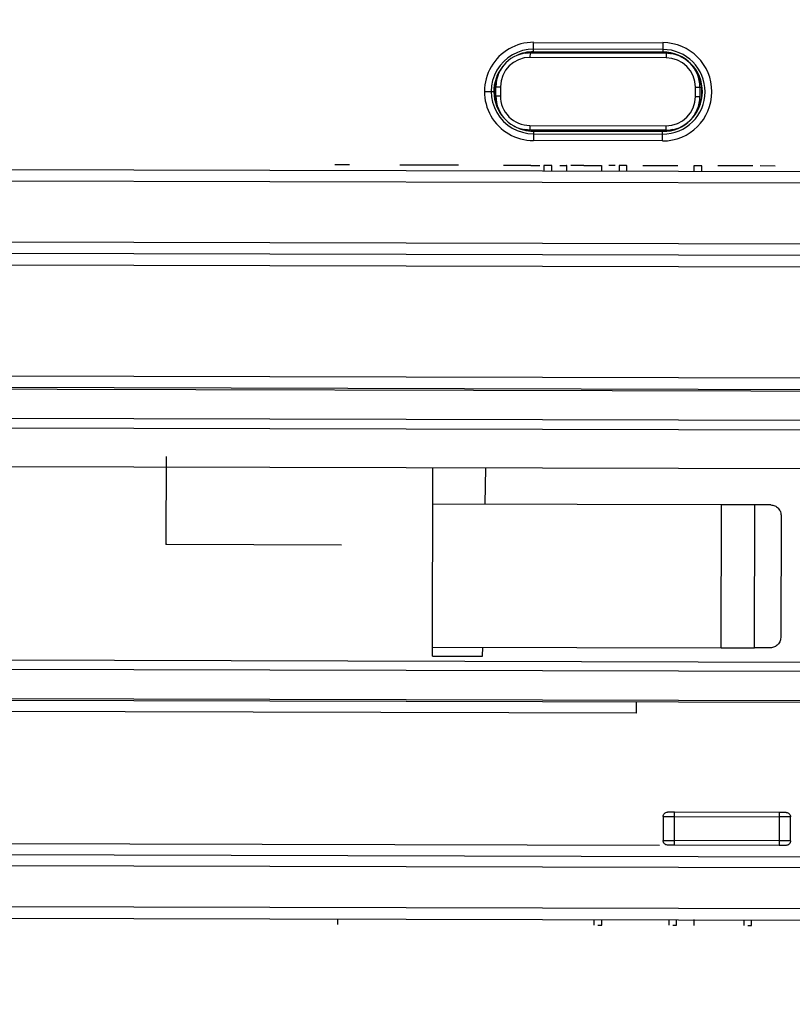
# Model space of a CAD drawing. Header units: millimetres. Extents: x -186 to 167, y -329 to -95.
# Tile 4 of 9: x -81 to -47, y -232 to -189. Entities that reach past the tile are written whole.
import ezdxf

# ---------------------------------------------------------------- set-up
doc = ezdxf.new("R2010")
doc.units = ezdxf.units.MM
doc.header["$PDSIZE"] = -1

msp = doc.modelspace()

# ---------------------------------------------------------------- linework, layer by layer
at = {"color": 7, "linetype": 'Continuous', "lineweight": 25}
for p, q in [((-58.209, -190.143), (-58.208, -189.728)), ((-52.509, -190.041), (-58.209, -190.027)), ((-58.208, -189.728), (-52.508, -189.742)), ((-52.508, -189.742), (-52.509, -190.157)), ((-58.553, -190.202), (-58.209, -190.168)), ((-58.368, -190.191), (-58.369, -190.391)), ((-52.369, -190.406), (-58.369, -190.391)), ((-58.368, -190.191), (-52.368, -190.206)), ((-52.509, -190.157), (-58.209, -190.143)), ((-58.209, -190.168), (-52.509, -190.182)), ((-52.368, -190.206), (-52.369, -190.406)), ((-59.873, -192.087), (-59.872, -191.687)), ((-59.872, -191.687), (-59.672, -191.688)), ((-59.672, -191.688), (-59.673, -192.088)), ((-51.073, -192.109), (-51.072, -191.709)), ((-51.072, -191.709), (-50.872, -191.71)), ((-50.872, -191.71), (-50.873, -192.11)), ((-60.379, -191.888), (-59.963, -191.889)), ((-59.873, -192.087), (-59.673, -192.088)), ((-51.073, -192.109), (-50.873, -192.11)), ((-58.218, -193.618), (-58.609, -193.572)), ((-58.376, -193.391), (-52.376, -193.406)), ((-58.376, -193.391), (-58.376, -193.591)), ((-52.376, -193.406), (-52.376, -193.606)), ((-52.376, -193.606), (-58.376, -193.591)), ((-58.218, -193.643), (-58.219, -194.059)), ((-52.518, -193.632), (-58.218, -193.618)), ((-58.218, -193.643), (-52.518, -193.657)), ((-58.218, -193.76), (-52.518, -193.774)), ((-52.519, -194.073), (-52.518, -193.657)), ((-52.519, -194.073), (-58.219, -194.059)), ((-66.322, -195.133), (-66.976, -195.132)), ((-61.518, -195.145), (-64.109, -195.139)), ((-58.332, -195.153), (-57.928, -195.154)), ((-57.751, -195.155), (-57.751, -195.405)), ((-57.407, -195.405), (-57.406, -195.155)), ((-56.74, -195.407), (-56.739, -195.157)), ((-55.205, -195.411), (-55.204, -195.161)), ((-54.441, -195.163), (-54.442, -195.413)), ((-54.098, -195.414), (-54.097, -195.164)), ((-51.849, -195.169), (-53.385, -195.165)), ((-51.136, -195.171), (-51.137, -195.421)), ((-50.793, -195.422), (-50.792, -195.172)), ((-48.544, -195.177), (-50.08, -195.173)), ((-47.559, -195.18), (-48.214, -195.178)), ((-85.321, -195.327), (-15.615, -195.499)), ((-85.322, -195.822), (-20.617, -195.982)), ((-13.209, -198.709), (-95.627, -198.506)), ((-12.174, -199.207), (-97.159, -198.997)), ((-85.331, -199.522), (-12.175, -199.703)), ((-28.578, -204.571), (-92.811, -204.412)), ((-97.154, -204.897), (-11.908, -205.108)), ((-85.348, -206.281), (-11.709, -206.462)), ((-85.349, -206.71), (-11.665, -206.892)), ((-11.647, -208.608), (-85.353, -208.426)), ((-62.668, -216.782), (-62.647, -208.482)), ((-60.34, -210.088), (-60.312, -208.488)), ((-49.925, -210.114), (-62.651, -210.082)), ((-49.94, -216.414), (-49.925, -210.114)), ((-48.464, -216.418), (-48.448, -210.118)), ((-47.742, -210.119), (-48.448, -210.118)), ((-47.29, -210.62), (-47.304, -215.92)), ((-62.667, -216.382), (-49.94, -216.414)), ((-60.458, -216.788), (-60.451, -216.388)), ((-47.758, -216.419), (-48.464, -216.418)), ((-85.374, -216.946), (-31.456, -217.079)), ((-62.668, -216.782), (-60.458, -216.788)), ((-31.457, -217.504), (-85.375, -217.37)), ((-14.37, -218.902), (-97.188, -218.697)), ((-14.37, -218.831), (-85.378, -218.656)), ((-53.675, -219.3), (-85.38, -219.222)), ((-52.499, -223.858), (-52.502, -224.912)), ((-52.002, -224.913), (-51.999, -223.859)), ((-47.373, -223.67), (-51.999, -223.659)), ((-51.999, -223.859), (-47.373, -223.87)), ((-47.373, -223.87), (-47.376, -224.925)), ((-46.876, -224.926), (-46.873, -223.871)), ((-85.394, -225.031), (-52.652, -225.112)), ((-47.376, -224.925), (-52.002, -224.913)), ((-47.376, -225.125), (-52.002, -225.113)), ((-95.848, -225.501), (-13.169, -225.705)), ((-14.5, -226.197), (-93.939, -226.001)), ((-20.696, -227.99), (-85.401, -227.831)), ((-85.402, -228.326), (-15.697, -228.498)), ((-66.859, -228.362), (-66.859, -228.612)), ((-55.551, -228.39), (-55.552, -228.64)), ((-55.207, -228.641), (-55.207, -228.391)), ((-52.246, -228.398), (-52.247, -228.648)), ((-51.902, -228.649), (-51.902, -228.399)), ((-51.139, -228.401), (-51.139, -228.651)), ((-48.937, -228.406), (-48.938, -228.656)), ((-48.593, -228.657), (-48.593, -228.407))]:
    msp.add_line(p, q, dxfattribs=at)
at = {"color": 7, "linetype": 'Continuous'}
for q in [(-74.403, -207.986), (-74.403, -207.986), (-66.677, -211.873), (-66.677, -211.873)]:
    msp.add_line((-74.413, -211.854), q, dxfattribs=at)
at = {"color": 7, "linetype": 'Continuous', "lineweight": 25, "flags": 128}
for points in [[(-52.509, -190.182), (-52.173, -190.216), (-52.131, -190.226)], [(-52.08, -193.577), (-52.181, -193.6), (-52.518, -193.632)], [(-85.345, -204.998), (-48.623, -205.088), (-11.89, -205.179)]]:
    msp.add_lwpolyline(points, dxfattribs=at)
at = {"color": 7, "linetype": 'Continuous', "lineweight": 25}
for centre, radius, start, end in [((-85.413, -211.826), 66.5, 14.25271, 171.20989), ((-85.413, -211.826), 66.367, 14.2712, 171.19244), ((-85.413, -211.826), 65.997, 14.36443, 171.14349), ((-85.413, -211.826), 58.5, 16.26381, 170.01611), ((-58.213, -191.893), 2.166, 89.8586, 269.8586), ((-58.213, -191.893), 1.866, 89.8586, 269.8586), ((-52.513, -191.907), 2.166, 269.8586, 89.8586), ((-52.513, -191.907), 1.866, 269.8586, 89.8586), ((-58.372, -191.691), 1.5, 89.8586, 179.8586), ((-58.372, -191.691), 1.3, 89.8586, 179.8586), ((-58.213, -191.893), 1.75, 89.8586, 115.8191), ((-52.513, -191.907), 1.75, 269.8586, 89.8586), ((-52.372, -191.706), 1.3, 359.8586, 89.8586), ((-52.372, -191.706), 1.5, 359.8586, 89.8586), ((-58.213, -191.893), 1.75, 140.2884, 221.7994), ((-58.213, -191.893), 1.725, 154.7501, 205.553), ((-52.513, -191.907), 1.725, 326.113, 32.5914), ((-58.373, -192.091), 1.5, 179.8586, 269.8586), ((-58.373, -192.091), 1.3, 179.8586, 269.8586), ((-52.373, -192.106), 1.3, 269.8586, 359.8586), ((-52.373, -192.106), 1.5, 269.8586, 359.8586), ((-58.213, -191.893), 1.75, 240.5017, 269.8586), ((-85.413, -211.826), 66.5, 188.50731, 345.47883), ((-85.413, -211.826), 66.367, 188.52475, 345.4352), ((-85.413, -211.826), 65.997, 188.5737, 345.35533), ((-85.413, -211.826), 58.5, 189.70109, 343.42682)]:
    msp.add_arc(centre, radius, start, end, dxfattribs=at)
for points in [[(-58.332, -195.153), (-58.446, -195.153), (-58.672, -195.152), (-58.996, -195.151), (-59.292, -195.151), (-59.451, -195.15), (-59.53, -195.15)], [(-57.578, -195.155), (-57.601, -195.155), (-57.646, -195.155), (-57.703, -195.155), (-57.743, -195.155), (-57.748, -195.155), (-57.751, -195.155)], [(-57.406, -195.155), (-57.409, -195.155), (-57.414, -195.155), (-57.454, -195.155), (-57.511, -195.155), (-57.556, -195.155), (-57.578, -195.155)], [(-55.998, -195.159), (-56.051, -195.159), (-56.157, -195.158), (-56.309, -195.158), (-56.451, -195.158), (-56.53, -195.158), (-56.569, -195.157)], [(-54.269, -195.163), (-54.292, -195.163), (-54.337, -195.163), (-54.394, -195.163), (-54.434, -195.163), (-54.439, -195.163), (-54.441, -195.163)], [(-54.097, -195.164), (-54.1, -195.164), (-54.105, -195.164), (-54.145, -195.163), (-54.201, -195.163), (-54.247, -195.163), (-54.269, -195.163)], [(-48.448, -210.118), (-48.568, -210.117), (-48.808, -210.117), (-49.195, -210.116), (-49.579, -210.115), (-49.809, -210.114), (-49.925, -210.114)], [(-47.742, -210.119), (-47.683, -210.127), (-47.564, -210.142), (-47.415, -210.258), (-47.31, -210.424), (-47.297, -210.555), (-47.29, -210.62)], [(-47.304, -215.92), (-47.31, -215.986), (-47.324, -216.117), (-47.43, -216.282), (-47.58, -216.397), (-47.698, -216.412), (-47.758, -216.419)], [(-49.94, -216.414), (-49.825, -216.414), (-49.594, -216.415), (-49.211, -216.416), (-48.823, -216.417), (-48.584, -216.417), (-48.464, -216.418)], [(-53.675, -219.3), (-53.675, -219.235), (-53.674, -219.105), (-53.674, -218.941), (-53.673, -218.827), (-53.673, -218.812), (-53.673, -218.805)], [(-52.499, -223.858), (-52.496, -223.831), (-52.49, -223.779), (-52.443, -223.713), (-52.377, -223.667), (-52.325, -223.661), (-52.299, -223.658)], [(-52.499, -223.858), (-52.492, -223.858), (-52.477, -223.858), (-52.361, -223.858), (-52.196, -223.858), (-52.065, -223.859), (-51.999, -223.859)], [(-51.999, -223.859), (-51.999, -223.833), (-51.999, -223.78), (-51.999, -223.714), (-51.999, -223.668), (-51.999, -223.662), (-51.999, -223.659)], [(-47.373, -223.67), (-47.373, -223.673), (-47.373, -223.679), (-47.373, -223.726), (-47.373, -223.792), (-47.373, -223.844), (-47.373, -223.87)], [(-46.873, -223.871), (-46.881, -223.871), (-46.896, -223.871), (-47.011, -223.871), (-47.176, -223.871), (-47.307, -223.87), (-47.373, -223.87)], [(-47.073, -223.671), (-47.046, -223.674), (-46.994, -223.68), (-46.928, -223.727), (-46.882, -223.793), (-46.876, -223.845), (-46.873, -223.871)], [(-52.502, -224.912), (-52.494, -224.912), (-52.479, -224.912), (-52.364, -224.912), (-52.198, -224.913), (-52.067, -224.913), (-52.002, -224.913)], [(-52.302, -225.112), (-52.328, -225.109), (-52.381, -225.103), (-52.447, -225.057), (-52.493, -224.991), (-52.499, -224.938), (-52.502, -224.912)], [(-52.002, -225.113), (-52.002, -225.11), (-52.002, -225.104), (-52.002, -225.058), (-52.002, -224.992), (-52.002, -224.939), (-52.002, -224.913)], [(-47.376, -224.925), (-47.376, -224.951), (-47.376, -225.003), (-47.376, -225.069), (-47.376, -225.116), (-47.376, -225.122), (-47.376, -225.125)], [(-46.876, -224.926), (-46.883, -224.926), (-46.898, -224.926), (-47.014, -224.925), (-47.179, -224.925), (-47.31, -224.925), (-47.376, -224.925)], [(-46.876, -224.926), (-46.879, -224.952), (-46.885, -225.004), (-46.931, -225.07), (-46.997, -225.117), (-47.05, -225.122), (-47.076, -225.125)], [(-52.075, -228.649), (-52.052, -228.649), (-52.007, -228.649), (-51.95, -228.649), (-51.91, -228.649), (-51.905, -228.649), (-51.902, -228.649)], [(-48.765, -228.657), (-48.743, -228.657), (-48.698, -228.657), (-48.641, -228.657), (-48.601, -228.657), (-48.596, -228.657), (-48.593, -228.657)]]:
    msp.add_open_spline(points, degree=3, dxfattribs=at)
for points, knots in [([(-58.332, -195.153), (-58.201, -195.153), (-58.055, -195.154), (-57.94, -195.154), (-57.928, -195.154)], [0, 0, 0, 0, 0.9004178, 1, 1, 1, 1]), ([(-57.056, -195.156), (-56.987, -195.156), (-56.829, -195.157), (-56.734, -195.157), (-56.751, -195.157), (-56.755, -195.157)], [0, 0, 0, 0, 0.364629, 0.835921, 1, 1, 1, 1]), ([(-55.998, -195.159), (-55.919, -195.159), (-55.763, -195.159), (-55.551, -195.16), (-55.375, -195.16), (-55.258, -195.161), (-55.201, -195.161), (-55.21, -195.161), (-55.213, -195.161)], [0, 0, 0, 0, 0.192934, 0.380989, 0.564353, 0.744672, 0.933772, 1, 1, 1, 1]), ([(-54.619, -195.162), (-54.627, -195.162), (-54.734, -195.162), (-54.816, -195.162), (-54.891, -195.162)], [0, 0, 0, 0, 0.078684, 1, 1, 1, 1]), ([(-50.964, -195.171), (-50.987, -195.171), (-51.032, -195.171), (-51.09, -195.171), (-51.125, -195.171), (-51.141, -195.171), (-51.136, -195.171), (-51.136, -195.171)], [0, 0, 0, 0, 0.249974, 0.499948, 0.749922, 0.999896, 1, 1, 1, 1]), ([(-50.792, -195.172), (-50.795, -195.172), (-50.8, -195.172), (-50.84, -195.172), (-50.896, -195.171), (-50.942, -195.171), (-50.964, -195.171)], [0, 0, 0, 0, 0.249922, 0.499948, 0.749974, 1, 1, 1, 1]), ([(-51.999, -223.659), (-52.038, -223.659), (-52.117, -223.659), (-52.2, -223.658), (-52.251, -223.658), (-52.288, -223.658), (-52.295, -223.658), (-52.299, -223.658)], [0, 0, 0, 0, 0.249018, 0.499645, 0.628514, 0.760387, 1, 1, 1, 1]), ([(-47.073, -223.671), (-47.077, -223.671), (-47.085, -223.671), (-47.145, -223.671), (-47.206, -223.671), (-47.276, -223.67), (-47.335, -223.67), (-47.373, -223.67)], [0, 0, 0, 0, 0.2490182, 0.4996445, 0.6285137, 0.7603868, 1, 1, 1, 1]), ([(-52.002, -225.113), (-52.041, -225.113), (-52.12, -225.113), (-52.203, -225.113), (-52.254, -225.113), (-52.292, -225.112), (-52.298, -225.112), (-52.302, -225.112)], [0, 0, 0, 0, 0.248289, 0.499589, 0.627029, 0.760356, 1, 1, 1, 1]), ([(-47.076, -225.125), (-47.08, -225.125), (-47.088, -225.125), (-47.148, -225.125), (-47.21, -225.125), (-47.28, -225.125), (-47.338, -225.125), (-47.376, -225.125)], [0, 0, 0, 0, 0.248289, 0.499589, 0.627029, 0.760356, 1, 1, 1, 1]), ([(-55.38, -228.64), (-55.357, -228.641), (-55.312, -228.641), (-55.254, -228.641), (-55.218, -228.641), (-55.203, -228.641), (-55.207, -228.641), (-55.207, -228.641)], [0, 0, 0, 0, 0.249974, 0.499948, 0.749922, 0.999896, 1, 1, 1, 1])]:
    msp.add_open_spline(points, degree=3, knots=knots, dxfattribs=at)
at = {"color": 7, "linetype": 'Continuous'}
msp.add_point((-74.413, -211.854), dxfattribs=at)
msp.add_point((-74.413, -211.854), dxfattribs=at)

doc.saveas('drawing.dxf')
